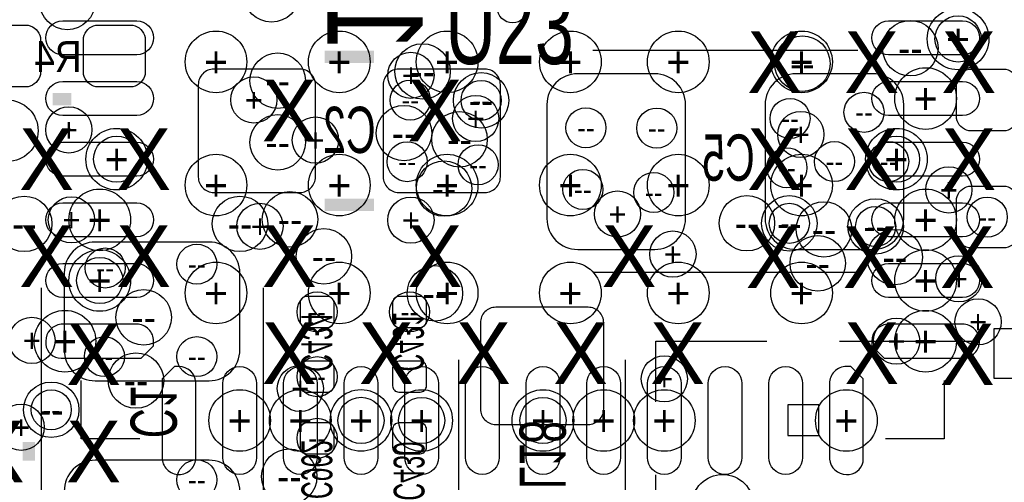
# Model space of a CAD drawing. Extents: x -22 to 398, y -34 to 263.
# Tile 14 of 39: x 17 to 25, y 25 to 29. Entities that reach past the tile are written whole.
import ezdxf
from ezdxf.enums import TextEntityAlignment as Align

# ---------------------------------------------------------------- set-up
doc = ezdxf.new("R2010")
doc.units = 0
for name, color, linetype in [('ASSY_BOT', 17, 'CONTINUOUS'), ('ASSY_TOP', 18, 'CONTINUOUS'), ('BOT', 16, 'CONTINUOUS'), ('DRILL', 12, 'CONTINUOUS'), ('SILK_BOT', 13, 'CONTINUOUS'), ('SILK_TOP', 14, 'CONTINUOUS'), ('TOP', 15, 'CONTINUOUS')]:
    doc.layers.add(name, color=color, linetype=linetype)

# ---------------------------------------------------------------- blocks, each defined once
blk = doc.blocks.new('FIGURE_CIRCLE')
blk.add_circle((0, 0), 0.5)

msp = doc.modelspace()

# ---------------------------------------------------------------- linework, layer by layer
at = {"layer": 'BOT'}
for points in [[(16.986504, 28.27782), (16.681704, 28.27782, -0.294587), (16.580104, 28.37942), (16.580104, 28.68422, -0.294587), (16.681704, 28.78582), (16.986504, 28.78582, -0.294587), (17.088104, 28.68422), (17.088104, 28.37942, -0.294587)], [(17.850104, 28.27782), (17.545304, 28.27782, -0.294587), (17.443704, 28.37942), (17.443704, 28.68422, -0.294587), (17.545304, 28.78582), (17.850104, 28.78582, -0.294587), (17.951704, 28.68422), (17.951704, 28.37942, -0.294587)], [(18.3896, 28.2956), (18.3896, 27.5336, 0.414214), (18.5166, 27.4066), (19.2278, 27.4066, 0.414214), (19.3548, 27.5336), (19.3548, 28.2956, 0.414214), (19.2278, 28.4226), (18.5166, 28.4226, 0.414214)], [(19.9136, 28.2956), (19.9136, 27.5336, 0.414214), (20.0406, 27.4066), (20.7518, 27.4066, 0.414214), (20.8788, 27.5336), (20.8788, 28.2956, 0.414214), (20.7518, 28.4226), (20.0406, 28.4226, 0.414214)], [(24.7396, 28.4226), (25.0444, 28.4226, -0.294587), (25.146, 28.321), (25.146, 28.0162, -0.294587), (25.0444, 27.9146), (24.7396, 27.9146, -0.294587), (24.638, 28.0162), (24.638, 28.321, -0.294587)], [(22.40534, 27.1907), (22.40534, 28.1305, 0.414214), (22.15134, 28.3845), (21.51634, 28.3845, 0.414214), (21.26234, 28.1305), (21.26234, 27.1907, 0.414214), (21.51634, 26.9367), (22.15134, 26.9367, 0.414214)], [(24.20366, 27.1907), (24.20366, 28.1305, 0.414214), (23.94966, 28.3845), (23.31466, 28.3845, 0.414214), (23.06066, 28.1305), (23.06066, 27.1907, 0.414214), (23.31466, 26.9367), (23.94966, 26.9367, 0.414214)], [(24.7396, 27.4574), (25.0444, 27.4574, -0.294587), (25.146, 27.3558), (25.146, 27.051, -0.294587), (25.0444, 26.9494), (24.7396, 26.9494, -0.294587), (24.638, 27.051), (24.638, 27.3558, -0.294587)], [(18.4785, 26.99766), (17.5387, 26.99766, 0.414214), (17.2847, 26.74366), (17.2847, 26.10866, 0.414214), (17.5387, 25.85466), (18.4785, 25.85466, 0.414214), (18.7325, 26.10866), (18.7325, 26.74366, 0.414214)], [(19.457162, 26.294588, 0.414214), (19.507962, 26.345388), (19.507962, 26.497788, 0.414214), (19.457162, 26.548588), (19.279362, 26.548588, 0.414214), (19.228562, 26.497788), (19.228562, 26.345388, 0.414214), (19.279362, 26.294588)], [(20.219162, 26.294588, 0.414214), (20.269962, 26.345388), (20.269962, 26.497788, 0.414214), (20.219162, 26.548588), (20.041362, 26.548588, 0.414214), (19.990562, 26.497788), (19.990562, 26.345388, 0.414214), (20.041362, 26.294588)], [(20.841462, 25.494488), (21.603462, 25.494488, 0.414214), (21.730462, 25.621488), (21.730462, 26.332688, 0.414214), (21.603462, 26.459688), (20.841462, 26.459688, 0.414214), (20.714462, 26.332688), (20.714462, 25.621488, 0.414214)], [(19.279362, 26.015188, 0.414214), (19.228562, 25.964388), (19.228562, 25.811988, 0.414214), (19.279362, 25.761188), (19.457162, 25.761188, 0.414214), (19.507962, 25.811988), (19.507962, 25.964388, 0.414214), (19.457162, 26.015188)], [(20.041362, 26.015188, 0.414214), (19.990562, 25.964388), (19.990562, 25.811988, 0.414214), (20.041362, 25.761188), (20.219162, 25.761188, 0.414214), (20.269962, 25.811988), (20.269962, 25.964388, 0.414214), (20.219162, 26.015188)], [(19.457162, 25.253188, 0.414214), (19.507962, 25.303988), (19.507962, 25.456388, 0.414214), (19.457162, 25.507188), (19.279362, 25.507188, 0.414214), (19.228562, 25.456388), (19.228562, 25.303988, 0.414214), (19.279362, 25.253188)], [(20.219162, 25.253188, 0.414214), (20.269962, 25.303988), (20.269962, 25.456388, 0.414214), (20.219162, 25.507188), (20.041362, 25.507188, 0.414214), (19.990562, 25.456388), (19.990562, 25.303988, 0.414214), (20.041362, 25.253188)], [(18.4785, 25.19934), (17.5387, 25.19934, 0.414214), (17.2847, 24.94534), (17.2847, 24.31034, 0.414214), (17.5387, 24.05634), (18.4785, 24.05634, 0.414214), (18.7325, 24.31034), (18.7325, 24.94534, 0.414214)]]:
    msp.add_lwpolyline(points, format="xyb", close=True, dxfattribs=at)
for points in [[(25.504648, 25.877012), (25.504648, 26.283412), (24.945848, 26.283412), (24.945848, 25.877012)], [(23.502366, 25.403048), (23.502366, 25.657048), (23.248366, 25.657048), (23.248366, 25.403048)]]:
    msp.add_lwpolyline(points, close=True, dxfattribs=at)
at = {"layer": 'SILK_BOT', "const_width": 0.1016}
for points in [[(19.8374, 28.5242), (19.431, 28.5242)], [(17.342104, 28.17622), (17.189704, 28.17622)], [(19.8374, 27.305), (19.431, 27.305)]]:
    msp.add_lwpolyline(points, dxfattribs=at)
at = {"layer": 'SILK_BOT'}
for points in [[(23.8252, 28.575), (21.6408, 28.575)], [(23.8252, 26.7462), (21.6408, 26.7462)], [(17.0942, 26.6192), (17.0942, 24.4348)], [(18.923, 26.6192), (18.923, 24.4348)], [(22.16023, 25.680162), (22.16023, 26.180034), (23.075138, 26.180034)], [(23.67534, 26.180034), (24.825198, 26.180034)], [(20.536662, 24.402288), (20.536662, 26.027888)], [(21.908262, 26.027888), (21.908262, 24.402288)], [(22.16023, 24.079962), (22.16023, 25.080214)]]:
    msp.add_lwpolyline(points, dxfattribs=at)
at = {"layer": 'SILK_TOP'}
for points in [[(17.907, 25.3746), (17.4244, 25.3746), (17.4244, 25.8572)], [(24.5364, 25.8572), (24.5364, 25.3746), (24.0538, 25.3746)]]:
    msp.add_lwpolyline(points, dxfattribs=at)
at = {"layer": 'SILK_TOP', "const_width": 0.1016}
msp.add_lwpolyline([(16.9926, 25.1968), (16.9926, 25.3492)], dxfattribs=at)
at = {"layer": 'TOP'}
for points in [[(17.8816, 28.540964), (17.272, 28.540964, -1), (17.272, 28.820364), (17.8816, 28.820364, -1)], [(24.0792, 28.820364), (24.6888, 28.820364, -1), (24.6888, 28.540964), (24.0792, 28.540964, -1)], [(17.8816, 28.040838), (17.272, 28.040838, -1), (17.272, 28.320238), (17.8816, 28.320238, -1)], [(24.0792, 28.320238), (24.6888, 28.320238, -1), (24.6888, 28.040838), (24.0792, 28.040838, -1)], [(17.8816, 27.540966), (17.272, 27.540966, -1), (17.272, 27.820366), (17.8816, 27.820366, -1)], [(24.0792, 27.820366), (24.6888, 27.820366, -1), (24.6888, 27.540966), (24.0792, 27.540966, -1)], [(17.8816, 27.04084), (17.272, 27.04084, -1), (17.272, 27.32024), (17.8816, 27.32024, -1)], [(24.0792, 27.32024), (24.6888, 27.32024, -1), (24.6888, 27.04084), (24.0792, 27.04084, -1)], [(17.8816, 26.540968), (17.272, 26.540968, -1), (17.272, 26.820368), (17.8816, 26.820368, -1)], [(24.0792, 26.820368), (24.6888, 26.820368, -1), (24.6888, 26.540968), (24.0792, 26.540968, -1)], [(17.1323, 26.180542), (17.1323, 26.156158, 0.386263), (17.2593, 26.040842), (17.9197, 26.040842), (18.0213, 26.142442), (18.0213, 26.180542, 0.414214), (17.8816, 26.320242), (17.2593, 26.320242, 0.386607)], [(24.6888, 26.320242), (24.0665, 26.320242, 0.386607), (23.9395, 26.180542), (23.9395, 26.142442), (24.0411, 26.040842), (24.6888, 26.040842, 0.414214), (24.8285, 26.180542, 0.414214)], [(18.370042, 25.2222), (18.370042, 25.8445, 0.386607), (18.230342, 25.9715), (18.192242, 25.9715), (18.090642, 25.8699), (18.090642, 25.2222, 0.414214), (18.230342, 25.0825, 0.414214)], [(18.870168, 25.8318), (18.870168, 25.2222, -1), (18.590768, 25.2222), (18.590768, 25.8318, -1)], [(19.37004, 25.8318), (19.37004, 25.2222, -1), (19.09064, 25.2222), (19.09064, 25.8318, -1)], [(19.870166, 25.8318), (19.870166, 25.2222, -1), (19.590766, 25.2222), (19.590766, 25.8318, -1)], [(20.370038, 25.8318), (20.370038, 25.2222, -1), (20.090638, 25.2222), (20.090638, 25.8318, -1)], [(20.870164, 25.8318), (20.870164, 25.2222, -1), (20.590764, 25.2222), (20.590764, 25.8318, -1)], [(21.370036, 25.8318), (21.370036, 25.2222, -1), (21.090636, 25.2222), (21.090636, 25.8318, -1)], [(21.870162, 25.8318), (21.870162, 25.2222, -1), (21.590762, 25.2222), (21.590762, 25.8318, -1)], [(22.370034, 25.8318), (22.370034, 25.2222, -1), (22.090634, 25.2222), (22.090634, 25.8318, -1)], [(22.87016, 25.8318), (22.87016, 25.2222, -1), (22.59076, 25.2222), (22.59076, 25.8318, -1)], [(23.370032, 25.8318), (23.370032, 25.2222, -1), (23.090632, 25.2222), (23.090632, 25.8318, -1)], [(23.730458, 25.0825), (23.754842, 25.0825, 0.386263), (23.870158, 25.2095), (23.870158, 25.8699), (23.768558, 25.9715), (23.730458, 25.9715, 0.414214), (23.590758, 25.8318), (23.590758, 25.2095, 0.386607)]]:
    msp.add_lwpolyline(points, format="xyb", close=True, dxfattribs=at)
msp.add_circle((20.9804, 28.9306), 0.127, dxfattribs=at)

# ---------------------------------------------------------------- block references
at = {"layer": 'DRILL'}
for p, xscale, yscale in [((18.99285, 29.03855), 0.4572, 0.4572), ((17.310354, 28.97632), 0.4572, 0.4572), ((24.650954, 28.67152), 0.508, 0.508), ((24.257254, 28.59532), 0.4572, 0.4572), ((24.650954, 28.67152), 0.381, 0.381), ((18.535396, 28.482798), 0.508, 0.508), ((19.551396, 28.482798), 0.508, 0.508), ((20.440396, 28.482798), 0.508, 0.508), ((21.456396, 28.482798), 0.508, 0.508), ((22.345396, 28.482798), 0.508, 0.508), ((23.361396, 28.482798), 0.508, 0.508), ((23.368254, 28.46832), 0.4572, 0.4572), ((20.23745, 28.40355), 0.4572, 0.4572), ((19.04365, 28.32735), 0.4572, 0.4572), ((20.1422, 28.3718), 0.381, 0.381), ((24.384, 28.180538), 0.508, 0.508), ((18.8468, 28.1686), 0.381, 0.381), ((20.136612, 28.167838), 0.3302, 0.3302), ((20.72005, 28.165298), 0.4572, 0.4572), ((20.72005, 28.165298), 0.3302, 0.3302), ((16.8148, 27.9146), 0.508, 0.508), ((20.6756, 28.0162), 0.381, 0.381), ((23.2664, 28.0162), 0.3302, 0.3302), ((23.876, 28.067), 0.3302, 0.3302), ((17.3228, 27.921966), 0.381, 0.381), ((20.08505, 27.89555), 0.4572, 0.4572), ((21.584412, 27.939238), 0.3302, 0.3302), ((22.16785, 27.936698), 0.3302, 0.3302), ((19.04365, 27.81935), 0.4572, 0.4572), ((19.3548, 27.8384), 0.381, 0.381), ((20.54225, 27.84475), 0.4572, 0.4572), ((23.355554, 27.88412), 0.381, 0.381), ((17.716754, 27.680666), 0.508, 0.508), ((24.143208, 27.680666), 0.508, 0.508), ((17.716754, 27.680666), 0.381, 0.381), ((24.143208, 27.680666), 0.381, 0.381), ((20.111212, 27.659838), 0.3302, 0.3302), ((20.695412, 27.634438), 0.3302, 0.3302), ((23.241, 27.6098), 0.3302, 0.3302), ((23.63216, 27.6606), 0.3302, 0.3302), ((24.0792, 27.6606), 0.3302, 0.3302), ((18.535396, 27.466798), 0.508, 0.508), ((19.551396, 27.466798), 0.508, 0.508), ((20.440396, 27.466798), 0.508, 0.508), ((21.456396, 27.466798), 0.508, 0.508), ((22.345396, 27.466798), 0.508, 0.508), ((23.361396, 27.466798), 0.508, 0.508), ((20.41525, 27.43835), 0.4572, 0.4572), ((21.559012, 27.431238), 0.3302, 0.3302), ((24.574754, 27.42692), 0.381, 0.381), ((22.143212, 27.405838), 0.3302, 0.3302), ((17.5768, 27.18054), 0.508, 0.508), ((24.384, 27.18054), 0.508, 0.508), ((16.954754, 27.14752), 0.4572, 0.4572), ((17.343374, 27.18054), 0.381, 0.381), ((18.732754, 27.14752), 0.4572, 0.4572), ((19.14525, 27.18435), 0.4572, 0.4572), ((20.1422, 27.178), 0.381, 0.381), ((21.844, 27.2288), 0.381, 0.381), ((22.9108, 27.1526), 0.4572, 0.4572), ((23.260812, 27.151838), 0.4572, 0.4572), ((23.972012, 27.126438), 0.4572, 0.4572), ((24.892, 27.2034), 0.3302, 0.3302), ((18.8976, 27.1272), 0.381, 0.381), ((23.260812, 27.151838), 0.3302, 0.3302), ((23.5458, 27.1018), 0.4572, 0.4572), ((23.972012, 27.126438), 0.3302, 0.3302), ((19.42465, 26.87955), 0.4572, 0.4572), ((22.3012, 26.8986), 0.381, 0.381), ((23.495, 26.8224), 0.4572, 0.4572), ((24.13, 26.8732), 0.4572, 0.4572), ((17.622012, 26.783538), 0.3302, 0.3302), ((18.377662, 26.815288), 0.3302, 0.3302), ((17.5768, 26.680668), 0.508, 0.508), ((17.5768, 26.680668), 0.381, 0.381), ((24.384, 26.680668), 0.508, 0.508), ((24.657812, 26.694638), 0.381, 0.381), ((18.535396, 26.577798), 0.508, 0.508), ((19.551396, 26.577798), 0.508, 0.508), ((20.33905, 26.57475), 0.4572, 0.4572), ((20.440396, 26.577798), 0.508, 0.508), ((21.456396, 26.577798), 0.508, 0.508), ((22.345396, 26.577798), 0.508, 0.508), ((23.361396, 26.577798), 0.508, 0.508), ((17.939512, 26.377138), 0.4572, 0.4572), ((19.368262, 26.421588), 0.3302, 0.3302), ((20.130262, 26.421588), 0.3302, 0.3302), ((24.8158, 26.3398), 0.381, 0.381), ((17.018, 26.1874), 0.381, 0.381), ((17.290288, 26.180542), 0.508, 0.508), ((24.384, 26.180542), 0.508, 0.508), ((24.144732, 26.180542), 0.381, 0.381), ((17.615662, 26.053288), 0.3302, 0.3302), ((18.377662, 26.053288), 0.3302, 0.3302), ((17.876012, 25.856438), 0.4572, 0.4572), ((19.368262, 25.888188), 0.3302, 0.3302), ((22.230334, 25.8699), 0.381, 0.381), ((19.23034, 25.790906), 0.381, 0.381), ((17.177512, 25.615138), 0.4572, 0.4572), ((17.177512, 25.615138), 0.3302, 0.3302), ((18.730468, 25.527), 0.508, 0.508), ((19.23034, 25.527), 0.508, 0.508), ((19.730466, 25.527508), 0.508, 0.508), ((20.230338, 25.527), 0.508, 0.508), ((21.230336, 25.527), 0.508, 0.508), ((21.730462, 25.527), 0.508, 0.508), ((22.230334, 25.527), 0.508, 0.508), ((23.730458, 25.527), 0.508, 0.508), ((16.929354, 25.47112), 0.381, 0.381), ((19.730466, 25.527508), 0.381, 0.381), ((20.230338, 25.527), 0.381, 0.381), ((21.230336, 25.527), 0.381, 0.381), ((19.368262, 25.380188), 0.3302, 0.3302), ((19.139154, 25.06472), 0.4572, 0.4572), ((18.377662, 25.037288), 0.3302, 0.3302), ((22.711918, 24.8285), 0.508, 0.508)]:
    msp.add_blockref('FIGURE_CIRCLE', p, dxfattribs=dict(at, xscale=xscale, yscale=yscale))

# ---------------------------------------------------------------- texts
at = {"layer": 'ASSY_BOT', "text_generation_flag": 2}
for s, height, width, p in [('R4', 0.254, 0.9, (17.23263, 28.399994)), ('C2', 0.381, 0.666667, (19.634454, 27.73172)), ('C5', 0.381, 0.666667, (22.758654, 27.50312))]:
    msp.add_text(s, height=height, dxfattribs=dict(at, width=width)).set_placement(p, align=Align.CENTER)
for s, height, width, p in [('C434', 0.254, 0.6, (19.239738, 26.171398)), ('C431', 0.254, 0.6, (19.994118, 26.1747)), ('C1', 0.381, 0.666667, (17.831054, 25.59812)), ('L18', 0.381, 0.666667, (21.036788, 25.244044)), ('C962', 0.254, 0.6, (19.239738, 25.122378)), ('C430', 0.254, 0.6, (19.999198, 25.109678))]:
    msp.add_text(s, height=height, rotation=270, dxfattribs=dict(at, width=width)).set_placement(p, align=Align.CENTER)
at = {"layer": 'ASSY_TOP', "width": 0.68}
msp.add_text('U23', height=0.635, dxfattribs=at).set_placement((20.955, 28.465018), align=Align.CENTER)
at = {"layer": 'DRILL'}
for s, height, p in [('X', 0.508, (23.139654, 28.48102)), ('X', 0.508, (23.939754, 28.48102)), ('X', 0.508, (24.739854, 28.48102)), ('+', 0.254, (24.650954, 28.67152)), ('+', 0.1905, (24.650954, 28.67152)), ('+', 0.254, (18.535396, 28.482798)), ('+', 0.254, (19.551396, 28.482798)), ('+', 0.254, (20.440396, 28.482798)), ('+', 0.254, (21.456396, 28.482798)), ('+', 0.254, (22.345396, 28.482798)), ('+', 0.254, (23.361396, 28.482798)), ('--', 0.2286, (24.257254, 28.59532)), ('+', 0.1905, (20.1422, 28.3718)), ('--', 0.2286, (23.368254, 28.46832)), ('X', 0.508, (19.139154, 28.08097)), ('--', 0.2286, (20.23745, 28.40355)), ('X', 0.508, (20.339304, 28.08097)), ('--', 0.2286, (19.04365, 28.32735)), ('+', 0.254, (24.384, 28.180538)), ('+', 0.1905, (18.8468, 28.1686)), ('--', 0.1651, (20.136612, 28.167838)), ('+', 0.1905, (20.6756, 28.0162)), ('--', 0.2286, (20.72005, 28.165298)), ('--', 0.1651, (20.72005, 28.165298)), ('--', 0.1651, (23.2664, 28.0162)), ('--', 0.1651, (23.876, 28.067)), ('X', 0.508, (17.138904, 27.68092)), ('+', 0.1905, (17.3228, 27.921966)), ('X', 0.508, (17.939004, 27.68092)), ('--', 0.1651, (21.584412, 27.939238)), ('--', 0.1651, (22.16785, 27.936698)), ('X', 0.508, (23.139654, 27.68092)), ('+', 0.1905, (23.355554, 27.88412)), ('X', 0.508, (23.939754, 27.68092)), ('X', 0.508, (24.739854, 27.68092)), ('+', 0.1905, (19.3548, 27.8384)), ('--', 0.2286, (20.08505, 27.89555)), ('+', 0.254, (17.716754, 27.680666)), ('--', 0.2286, (19.04365, 27.81935)), ('--', 0.2286, (20.54225, 27.84475)), ('+', 0.254, (24.143208, 27.680666)), ('+', 0.1905, (17.716754, 27.680666)), ('+', 0.1905, (24.143208, 27.680666)), ('--', 0.1651, (20.111212, 27.659838)), ('--', 0.1651, (20.695412, 27.634438)), ('--', 0.1651, (23.241, 27.6098)), ('--', 0.1651, (23.63216, 27.6606)), ('--', 0.1651, (24.0792, 27.6606)), ('+', 0.254, (18.535396, 27.466798)), ('+', 0.254, (19.551396, 27.466798)), ('+', 0.254, (20.440396, 27.466798)), ('+', 0.254, (21.456396, 27.466798)), ('+', 0.254, (22.345396, 27.466798)), ('+', 0.254, (23.361396, 27.466798)), ('+', 0.1905, (24.574754, 27.42692)), ('--', 0.2286, (20.41525, 27.43835)), ('--', 0.1651, (21.559012, 27.431238)), ('--', 0.1651, (22.143212, 27.405838)), ('+', 0.254, (17.5768, 27.18054)), ('+', 0.1905, (21.844, 27.2288)), ('+', 0.254, (24.384, 27.18054)), ('+', 0.1905, (17.343374, 27.18054)), ('+', 0.1905, (18.8976, 27.1272)), ('+', 0.1905, (20.1422, 27.178)), ('--', 0.1651, (24.892, 27.2034)), ('--', 0.2286, (16.954754, 27.14752)), ('X', 0.508, (17.138904, 26.88082)), ('X', 0.508, (17.939004, 26.88082)), ('--', 0.2286, (18.732754, 27.14752)), ('X', 0.508, (19.139154, 26.88082)), ('--', 0.2286, (19.14525, 27.18435)), ('X', 0.508, (20.339304, 26.88082)), ('X', 0.508, (21.939504, 26.88082)), ('--', 0.2286, (22.9108, 27.1526)), ('X', 0.508, (23.127462, 26.872438)), ('--', 0.2286, (23.260812, 27.151838)), ('--', 0.1651, (23.260812, 27.151838)), ('X', 0.508, (23.927562, 26.872438)), ('--', 0.2286, (23.972012, 27.126438)), ('--', 0.1651, (23.972012, 27.126438)), ('X', 0.508, (24.727662, 26.872438)), ('--', 0.2286, (23.5458, 27.1018)), ('+', 0.1905, (22.3012, 26.8986)), ('--', 0.2286, (19.42465, 26.87955)), ('--', 0.1651, (18.377662, 26.815288)), ('--', 0.2286, (23.495, 26.8224)), ('--', 0.2286, (24.13, 26.8732)), ('+', 0.254, (17.5768, 26.680668)), ('+', 0.1905, (17.5768, 26.680668)), ('--', 0.1651, (17.622012, 26.783538)), ('+', 0.254, (24.384, 26.680668)), ('+', 0.1905, (24.657812, 26.694638)), ('+', 0.254, (18.535396, 26.577798)), ('+', 0.254, (19.551396, 26.577798)), ('+', 0.254, (20.440396, 26.577798)), ('+', 0.254, (21.456396, 26.577798)), ('+', 0.254, (22.345396, 26.577798)), ('+', 0.254, (23.361396, 26.577798)), ('--', 0.2286, (20.33905, 26.57475)), ('--', 0.1651, (19.368262, 26.421588)), ('--', 0.1651, (20.130262, 26.421588)), ('+', 0.1905, (24.8158, 26.3398)), ('X', 0.508, (17.526762, 26.072338)), ('--', 0.2286, (17.939512, 26.377138)), ('X', 0.508, (19.139154, 26.08072)), ('X', 0.508, (19.939254, 26.08072)), ('X', 0.508, (20.739354, 26.08072)), ('X', 0.508, (21.539454, 26.08072)), ('X', 0.508, (22.339554, 26.08072)), ('X', 0.508, (23.939754, 26.08072)), ('X', 0.508, (24.727662, 26.072338)), ('+', 0.1905, (17.018, 26.1874)), ('+', 0.254, (17.290288, 26.180542)), ('+', 0.1905, (24.144732, 26.180542)), ('+', 0.254, (24.384, 26.180542)), ('--', 0.1651, (17.615662, 26.053288)), ('--', 0.1651, (18.377662, 26.053288)), ('+', 0.1905, (22.230334, 25.8699)), ('--', 0.2286, (17.876012, 25.856438)), ('+', 0.1905, (19.23034, 25.790906)), ('--', 0.1651, (19.368262, 25.888188)), ('--', 0.2286, (17.177512, 25.615138)), ('--', 0.1651, (17.177512, 25.615138)), ('+', 0.254, (18.730468, 25.527)), ('+', 0.254, (19.23034, 25.527)), ('+', 0.254, (19.730466, 25.527508)), ('+', 0.1905, (19.730466, 25.527508)), ('+', 0.254, (20.230338, 25.527)), ('+', 0.1905, (20.230338, 25.527)), ('+', 0.254, (21.230336, 25.527)), ('+', 0.1905, (21.230336, 25.527)), ('+', 0.254, (21.730462, 25.527)), ('+', 0.254, (22.230334, 25.527)), ('+', 0.254, (23.730458, 25.527)), ('X', 0.508, (16.730472, 25.272238)), ('+', 0.1905, (16.929354, 25.47112)), ('X', 0.508, (17.526762, 25.272238)), ('--', 0.1651, (19.368262, 25.380188)), ('--', 0.1651, (18.377662, 25.037288)), ('--', 0.2286, (19.139154, 25.06472))]:
    msp.add_text(s, height=height, dxfattribs=at).set_placement(p, align=Align.MIDDLE_CENTER)
at = {"layer": 'SILK_BOT', "text_generation_flag": 2, "width": 0.774194}
msp.add_text('1', height=0.7874, rotation=270, dxfattribs=at).set_placement((19.452336, 28.79852), align=Align.CENTER)

doc.saveas('drawing.dxf')
